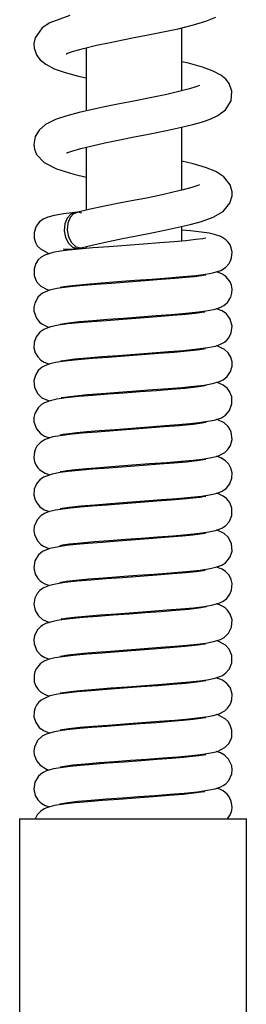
# Model space of a CAD drawing. Header units: millimetres. Extents: x 3938.391 to 3938.668, y 1657.157 to 1657.676.
# Tile 2 of 4: x 3938.4 to 3938.432, y 1657.391 to 1657.53. Entities that reach past the tile are written whole.
import ezdxf

# ---------------------------------------------------------------- set-up
doc = ezdxf.new("R2010")
doc.units = ezdxf.units.MM
doc.layers.add('SANINDUSA', color=3, linetype='Continuous')

msp = doc.modelspace()

# ---------------------------------------------------------------- linework, layer by layer
at = {"layer": 'SANINDUSA'}
for p, q in [((3938.422727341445, 1657.520104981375), (3938.422723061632, 1657.528992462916)), ((3938.422734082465, 1657.506106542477), (3938.422729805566, 1657.514987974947)), ((3938.422737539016, 1657.49892865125), (3938.422736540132, 1657.501002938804)), ((3938.422740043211, 1657.493728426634), (3938.422739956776, 1657.493907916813)), ((3938.422742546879, 1657.488529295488), (3938.422742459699, 1657.488710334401)), ((3938.422745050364, 1657.483330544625), (3938.422744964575, 1657.48350869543)), ((3938.422747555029, 1657.478129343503), (3938.422747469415, 1657.478307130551)), ((3938.422750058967, 1657.472929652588), (3938.42274997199, 1657.473110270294)), ((3938.422752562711, 1657.467730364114), (3938.422752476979, 1657.467908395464)), ((3938.422755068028, 1657.462527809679), (3938.422754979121, 1657.462712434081)), ((3938.422757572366, 1657.457327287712), (3938.422757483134, 1657.457512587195)), ((3938.422760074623, 1657.452131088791), (3938.422759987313, 1657.452312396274)), ((3938.422762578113, 1657.446932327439), (3938.42276249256, 1657.447109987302)), ((3938.422765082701, 1657.441731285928), (3938.422764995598, 1657.441912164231)), ((3938.422767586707, 1657.436531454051), (3938.42276749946, 1657.43671263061)), ((3938.422770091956, 1657.431329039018), (3938.422770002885, 1657.431514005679)), ((3938.422772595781, 1657.426129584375), (3938.42277250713, 1657.426313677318)), ((3938.422775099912, 1657.42092949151), (3938.422775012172, 1657.421111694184)), ((3938.399850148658, 1657.417496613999), (3938.399850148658, 1657.272496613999)), ((3938.399850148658, 1657.417496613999), (3938.415850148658, 1657.417496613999)), ((3938.415850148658, 1657.417496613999), (3938.431850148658, 1657.417496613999)), ((3938.431850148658, 1657.272496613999), (3938.431850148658, 1657.417496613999))]:
    msp.add_line(p, q, dxfattribs=at)
at = {"layer": 'SANINDUSA', "flags": 128}
for points in [[(3938.406919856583, 1657.530718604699), (3938.404101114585, 1657.529692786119), (3938.403017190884, 1657.528985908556), (3938.402021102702, 1657.527587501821), (3938.401852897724, 1657.52680188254), (3938.401886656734, 1657.526129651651), (3938.402286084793, 1657.525066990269), (3938.402758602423, 1657.524463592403), (3938.403526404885, 1657.523847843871), (3938.404729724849, 1657.523225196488), (3938.406281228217, 1657.522676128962), (3938.408139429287, 1657.522185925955), (3938.409226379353, 1657.521934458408)], [(3938.406400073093, 1657.525314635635), (3938.406441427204, 1657.525326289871), (3938.406608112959, 1657.525399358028), (3938.4074561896, 1657.525699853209), (3938.408863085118, 1657.52608239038), (3938.410718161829, 1657.526523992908), (3938.412636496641, 1657.52694197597), (3938.414427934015, 1657.527304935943), (3938.416005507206, 1657.527605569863), (3938.417766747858, 1657.527936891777), (3938.419876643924, 1657.528360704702), (3938.422211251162, 1657.528868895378), (3938.424383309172, 1657.529393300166), (3938.426148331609, 1657.529913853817), (3938.427562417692, 1657.530500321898)], [(3938.40645825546, 1657.511360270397), (3938.406493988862, 1657.511356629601), (3938.407221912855, 1657.511626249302), (3938.408467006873, 1657.511982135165), (3938.410078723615, 1657.512376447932), (3938.41188568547, 1657.512782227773), (3938.41374919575, 1657.513170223), (3938.415765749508, 1657.513560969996), (3938.418047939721, 1657.513991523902), (3938.420557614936, 1657.514503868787), (3938.422711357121, 1657.514983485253), (3938.424316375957, 1657.51537408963), (3938.425535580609, 1657.515710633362), (3938.426725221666, 1657.516123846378), (3938.427844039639, 1657.516647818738), (3938.428901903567, 1657.517431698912), (3938.429696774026, 1657.518675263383), (3938.429819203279, 1657.520050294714), (3938.42941690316, 1657.52114080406), (3938.42894568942, 1657.521743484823), (3938.42823362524, 1657.522323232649), (3938.427166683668, 1657.522897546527), (3938.425666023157, 1657.52345713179), (3938.423678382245, 1657.523996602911), (3938.42272536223, 1657.524215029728)], [(3938.42524539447, 1657.520847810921), (3938.425254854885, 1657.520869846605), (3938.424730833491, 1657.520674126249), (3938.423810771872, 1657.520386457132), (3938.422498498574, 1657.520045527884), (3938.420623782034, 1657.519604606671), (3938.418269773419, 1657.519104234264), (3938.415989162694, 1657.518663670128), (3938.413933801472, 1657.518274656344), (3938.412050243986, 1657.517895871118), (3938.410135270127, 1657.517486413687), (3938.408264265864, 1657.51705668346), (3938.406519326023, 1657.516606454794), (3938.404889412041, 1657.516049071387), (3938.403510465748, 1657.515350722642), (3938.402597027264, 1657.514569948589), (3938.402051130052, 1657.513673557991), (3938.401847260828, 1657.512532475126), (3938.401940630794, 1657.511883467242), (3938.4022497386, 1657.511138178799), (3938.403286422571, 1657.510010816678), (3938.405064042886, 1657.509091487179), (3938.407476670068, 1657.508351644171), (3938.409233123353, 1657.507929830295)], [(3938.408307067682, 1657.4979392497), (3938.410285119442, 1657.498424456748), (3938.412379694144, 1657.498887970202), (3938.414369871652, 1657.499293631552), (3938.41611366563, 1657.499625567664), (3938.41875854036, 1657.500132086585), (3938.42053556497, 1657.500499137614), (3938.423907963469, 1657.501271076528), (3938.425525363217, 1657.501708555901), (3938.427147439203, 1657.502304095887), (3938.428555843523, 1657.503122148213), (3938.429532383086, 1657.504289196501), (3938.429837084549, 1657.505298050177), (3938.429840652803, 1657.505881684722), (3938.429565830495, 1657.506855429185), (3938.428671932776, 1657.507994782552), (3938.427522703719, 1657.508728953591), (3938.426069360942, 1657.509324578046), (3938.424328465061, 1657.509835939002), (3938.422732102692, 1657.510217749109)], [(3938.425236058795, 1657.506844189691), (3938.425245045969, 1657.506865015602), (3938.425015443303, 1657.506773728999), (3938.424140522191, 1657.506480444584), (3938.422937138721, 1657.506156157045), (3938.421521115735, 1657.505810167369), (3938.419957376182, 1657.505457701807), (3938.418873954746, 1657.505227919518), (3938.417511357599, 1657.504953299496), (3938.415637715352, 1657.504598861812), (3938.413878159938, 1657.504263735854), (3938.411830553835, 1657.5038501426), (3938.409615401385, 1657.503370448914), (3938.407890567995, 1657.502962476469)], [(3938.407994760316, 1657.502987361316), (3938.40606286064, 1657.502771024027), (3938.40473153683, 1657.502554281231), (3938.403833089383, 1657.502322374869), (3938.403184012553, 1657.502038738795), (3938.402638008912, 1657.501633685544), (3938.402162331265, 1657.501012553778), (3938.401875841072, 1657.500150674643), (3938.401891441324, 1657.499333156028), (3938.402080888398, 1657.498729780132), (3938.402344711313, 1657.498279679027), (3938.402772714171, 1657.497827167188), (3938.403885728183, 1657.497237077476), (3938.404112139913, 1657.497181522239)], [(3938.40745085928, 1657.502858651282), (3938.407081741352, 1657.502703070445), (3938.406545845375, 1657.502161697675), (3938.406211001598, 1657.501351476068), (3938.406128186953, 1657.500395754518), (3938.406310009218, 1657.499440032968), (3938.406728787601, 1657.498629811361), (3938.40732076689, 1657.498088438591), (3938.407995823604, 1657.497898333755), (3938.408306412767, 1657.49793907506)], [(3938.408631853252, 1657.50285042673), (3938.408089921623, 1657.502983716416), (3938.407465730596, 1657.502793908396), (3938.406957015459, 1657.502253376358), (3938.406641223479, 1657.501444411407), (3938.406566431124, 1657.500490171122), (3938.406744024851, 1657.499535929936), (3938.407146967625, 1657.498726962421), (3938.407713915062, 1657.498186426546), (3938.408358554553, 1657.497996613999), (3938.408434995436, 1657.49799927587)], [(3938.405573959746, 1657.492445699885), (3938.405579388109, 1657.492439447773), (3938.406079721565, 1657.492523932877), (3938.407327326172, 1657.49269064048), (3938.409230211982, 1657.49287897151), (3938.411359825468, 1657.493044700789), (3938.413683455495, 1657.493219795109), (3938.416086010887, 1657.493400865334), (3938.418523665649, 1657.493584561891), (3938.420846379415, 1657.493759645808), (3938.422944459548, 1657.493923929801), (3938.424736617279, 1657.494099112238), (3938.426104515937, 1657.494273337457), (3938.427117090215, 1657.49444974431), (3938.428249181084, 1657.4948022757), (3938.42888608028, 1657.495191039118), (3938.429423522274, 1657.495777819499), (3938.429630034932, 1657.496153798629), (3938.429774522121, 1657.496574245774), (3938.429844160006, 1657.49736458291), (3938.429725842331, 1657.497976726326), (3938.429552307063, 1657.49838686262), (3938.429453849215, 1657.498556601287), (3938.429253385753, 1657.498830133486), (3938.428975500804, 1657.499111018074), (3938.42824173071, 1657.499573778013), (3938.427360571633, 1657.499872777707), (3938.426586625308, 1657.500030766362), (3938.425466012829, 1657.500194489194), (3938.423971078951, 1657.500361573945), (3938.422736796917, 1657.500469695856)], [(3938.426125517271, 1657.499333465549), (3938.426137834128, 1657.499341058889), (3938.425715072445, 1657.499271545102), (3938.424735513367, 1657.499133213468), (3938.423322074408, 1657.498979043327), (3938.42160745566, 1657.498831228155), (3938.419619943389, 1657.498681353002), (3938.417335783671, 1657.498509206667), (3938.414892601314, 1657.498325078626), (3938.412451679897, 1657.498141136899), (3938.410177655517, 1657.497969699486), (3938.408273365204, 1657.497813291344)], [(3938.408273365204, 1657.497813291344), (3938.408255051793, 1657.497811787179), (3938.406747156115, 1657.497656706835), (3938.405624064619, 1657.497511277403), (3938.404522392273, 1657.497314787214), (3938.403383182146, 1657.496944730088), (3938.402901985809, 1657.496658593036), (3938.402485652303, 1657.496276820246), (3938.402139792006, 1657.495771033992), (3938.401889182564, 1657.495034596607), (3938.401905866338, 1657.494060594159), (3938.402065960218, 1657.49356360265), (3938.402294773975, 1657.493150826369), (3938.402837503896, 1657.492569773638), (3938.403727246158, 1657.492084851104), (3938.404047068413, 1657.491994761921)], [(3938.426149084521, 1657.494142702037), (3938.426042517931, 1657.494128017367), (3938.425451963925, 1657.494030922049), (3938.424534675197, 1657.493908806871), (3938.423315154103, 1657.493778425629), (3938.421749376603, 1657.493642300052), (3938.419820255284, 1657.493496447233), (3938.417557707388, 1657.493325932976), (3938.415172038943, 1657.493146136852), (3938.412814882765, 1657.492968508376), (3938.410647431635, 1657.492805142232), (3938.408852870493, 1657.492664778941), (3938.407364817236, 1657.492524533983), (3938.406179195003, 1657.492387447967), (3938.405088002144, 1657.492225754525), (3938.404066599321, 1657.492003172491), (3938.403056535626, 1657.491568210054), (3938.402467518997, 1657.491054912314), (3938.401976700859, 1657.490182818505), (3938.401862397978, 1657.489639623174), (3938.401871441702, 1657.489061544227), (3938.402217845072, 1657.488070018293), (3938.402660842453, 1657.487520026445), (3938.403002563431, 1657.48724546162), (3938.403687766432, 1657.486898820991), (3938.40407765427, 1657.486790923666)], [(3938.405504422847, 1657.487218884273), (3938.405845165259, 1657.487284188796), (3938.406767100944, 1657.487422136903), (3938.408262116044, 1657.487590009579), (3938.410166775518, 1657.487754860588), (3938.41225953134, 1657.48791248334), (3938.414515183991, 1657.488082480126), (3938.416791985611, 1657.488254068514), (3938.419073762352, 1657.488426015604), (3938.421263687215, 1657.488591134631), (3938.423286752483, 1657.488754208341), (3938.425085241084, 1657.488939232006), (3938.426456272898, 1657.489128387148), (3938.427443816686, 1657.489324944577), (3938.428258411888, 1657.489599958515), (3938.428692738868, 1657.48984307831), (3938.429179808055, 1657.490263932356), (3938.429663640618, 1657.491032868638), (3938.429816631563, 1657.491578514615), (3938.429844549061, 1657.492159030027), (3938.429746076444, 1657.492710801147), (3938.429544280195, 1657.493200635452), (3938.428970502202, 1657.493921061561), (3938.428398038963, 1657.494310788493), (3938.4276605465, 1657.49459569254), (3938.427617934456, 1657.494605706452)], [(3938.426004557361, 1657.488898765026), (3938.426012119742, 1657.488906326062), (3938.425581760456, 1657.488851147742), (3938.424657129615, 1657.488723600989), (3938.423292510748, 1657.488576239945), (3938.421473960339, 1657.488421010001), (3938.419271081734, 1657.488255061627), (3938.416860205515, 1657.488073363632), (3938.414410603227, 1657.487888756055), (3938.412088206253, 1657.487713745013), (3938.410026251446, 1657.487558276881), (3938.408221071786, 1657.487408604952), (3938.406651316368, 1657.487245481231), (3938.405324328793, 1657.487064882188), (3938.40422017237, 1657.48684413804), (3938.403245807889, 1657.486480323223), (3938.402693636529, 1657.486088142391), (3938.402164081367, 1657.485414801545), (3938.401887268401, 1657.484623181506), (3938.401869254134, 1657.483878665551), (3938.402050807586, 1657.483198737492), (3938.402398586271, 1657.482608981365), (3938.402847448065, 1657.482160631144), (3938.403295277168, 1657.481873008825), (3938.404051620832, 1657.48159436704)], [(3938.405610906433, 1657.48204761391), (3938.405665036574, 1657.482049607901), (3938.40638463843, 1657.482169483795), (3938.407621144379, 1657.482323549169), (3938.409358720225, 1657.482489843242), (3938.411430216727, 1657.482650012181), (3938.413744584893, 1657.482824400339), (3938.416173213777, 1657.483007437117), (3938.418560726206, 1657.483187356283), (3938.420861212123, 1657.48336075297), (3938.422989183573, 1657.483527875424), (3938.424942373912, 1657.483722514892), (3938.426433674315, 1657.483924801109), (3938.427482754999, 1657.484136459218), (3938.428221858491, 1657.484384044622), (3938.428769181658, 1657.484695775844), (3938.429034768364, 1657.484915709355), (3938.429381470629, 1657.48531528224), (3938.429721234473, 1657.485989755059), (3938.429845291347, 1657.486947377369), (3938.429589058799, 1657.48791315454), (3938.429037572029, 1657.488659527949), (3938.428460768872, 1657.48907696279), (3938.427652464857, 1657.489395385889)], [(3938.405715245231, 1657.476885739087), (3938.405706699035, 1657.476876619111), (3938.405845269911, 1657.476885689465), (3938.406572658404, 1657.47699585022), (3938.407741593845, 1657.477136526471), (3938.409376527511, 1657.477291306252), (3938.411438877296, 1657.477450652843), (3938.413782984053, 1657.477627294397), (3938.416240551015, 1657.477812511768), (3938.418639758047, 1657.477993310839), (3938.420832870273, 1657.478158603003), (3938.42275020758, 1657.478307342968), (3938.424452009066, 1657.478468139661), (3938.425894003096, 1657.478643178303), (3938.427093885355, 1657.478846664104), (3938.428081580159, 1657.479126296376), (3938.42859324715, 1657.479380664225), (3938.429157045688, 1657.479841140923), (3938.429631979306, 1657.480559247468), (3938.429831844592, 1657.481285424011), (3938.429830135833, 1657.481908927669), (3938.429658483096, 1657.482559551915), (3938.429283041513, 1657.483194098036), (3938.428782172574, 1657.483672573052), (3938.427844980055, 1657.484139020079), (3938.427639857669, 1657.48418908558)], [(3938.426065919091, 1657.483723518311), (3938.426070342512, 1657.483736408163), (3938.425839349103, 1657.483694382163), (3938.424928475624, 1657.483557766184), (3938.423517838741, 1657.483398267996), (3938.421640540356, 1657.483233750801), (3938.419486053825, 1657.483071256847), (3938.417116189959, 1657.482892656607), (3938.41469084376, 1657.482709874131), (3938.412339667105, 1657.482532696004), (3938.410116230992, 1657.482365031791), (3938.408064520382, 1657.482193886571), (3938.406253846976, 1657.481996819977), (3938.40492410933, 1657.481796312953), (3938.403976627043, 1657.481577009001), (3938.403310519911, 1657.481316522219), (3938.403040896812, 1657.48116025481), (3938.402790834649, 1657.480975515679), (3938.402477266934, 1657.480667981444), (3938.402116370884, 1657.480124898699), (3938.401866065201, 1657.479274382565), (3938.401951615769, 1657.478278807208), (3938.402398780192, 1657.477409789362), (3938.402988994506, 1657.476857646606), (3938.404011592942, 1657.476393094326), (3938.404037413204, 1657.47638733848)], [(3938.426188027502, 1657.478557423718), (3938.42620018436, 1657.478564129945), (3938.425756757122, 1657.478479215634), (3938.424757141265, 1657.478335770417), (3938.423194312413, 1657.478166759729), (3938.421266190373, 1657.478005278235), (3938.419144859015, 1657.477845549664), (3938.416880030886, 1657.4776748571), (3938.414608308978, 1657.477503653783), (3938.412339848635, 1657.477332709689), (3938.410179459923, 1657.477169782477), (3938.408179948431, 1657.477004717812), (3938.406426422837, 1657.476818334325), (3938.405099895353, 1657.476627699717), (3938.404143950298, 1657.476426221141), (3938.403348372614, 1657.476135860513), (3938.402927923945, 1657.475881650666), (3938.40244694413, 1657.475432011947), (3938.401986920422, 1657.474613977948), (3938.401863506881, 1657.474050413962), (3938.401869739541, 1657.473474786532), (3938.402219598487, 1657.472468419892), (3938.402803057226, 1657.471796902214), (3938.403365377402, 1657.471437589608), (3938.404126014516, 1657.47119066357)], [(3938.405582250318, 1657.471649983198), (3938.405565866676, 1657.471637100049), (3938.406004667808, 1657.471711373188), (3938.406820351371, 1657.471828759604), (3938.407905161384, 1657.471953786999), (3938.409343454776, 1657.472088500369), (3938.411131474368, 1657.472227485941), (3938.413312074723, 1657.472391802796), (3938.41567599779, 1657.472569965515), (3938.418066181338, 1657.472750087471), (3938.420329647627, 1657.472920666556), (3938.422255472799, 1657.473066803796), (3938.423860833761, 1657.473207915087), (3938.425159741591, 1657.473347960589), (3938.427342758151, 1657.473702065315), (3938.428324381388, 1657.47403253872), (3938.428885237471, 1657.474387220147), (3938.429467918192, 1657.475047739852), (3938.429816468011, 1657.475977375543), (3938.429784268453, 1657.476965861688), (3938.429476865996, 1657.477719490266), (3938.429120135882, 1657.478180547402), (3938.428836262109, 1657.478434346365), (3938.42858415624, 1657.478608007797), (3938.427988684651, 1657.478889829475), (3938.427613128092, 1657.478993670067)], [(3938.426127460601, 1657.473335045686), (3938.426120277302, 1657.473340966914), (3938.425611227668, 1657.473254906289), (3938.424342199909, 1657.473086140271), (3938.422408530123, 1657.472896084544), (3938.420253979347, 1657.472729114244), (3938.417915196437, 1657.472552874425), (3938.415514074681, 1657.472371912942), (3938.413085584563, 1657.472188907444), (3938.41077708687, 1657.472014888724), (3938.408691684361, 1657.471850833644), (3938.406909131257, 1657.47167510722), (3938.405550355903, 1657.471500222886), (3938.404549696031, 1657.471323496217), (3938.403452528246, 1657.470979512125), (3938.402831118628, 1657.470603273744), (3938.402295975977, 1657.470031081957), (3938.402086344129, 1657.469661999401), (3938.40193575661, 1657.469244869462), (3938.401854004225, 1657.468450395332), (3938.401966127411, 1657.467829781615), (3938.40213882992, 1657.467410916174), (3938.402234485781, 1657.467242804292), (3938.402430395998, 1657.466970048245), (3938.4027039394, 1657.466687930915), (3938.403433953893, 1657.466219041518), (3938.404129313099, 1657.465980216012)], [(3938.405590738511, 1657.466452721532), (3938.405573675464, 1657.466439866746), (3938.405737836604, 1657.46646702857), (3938.406493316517, 1657.466585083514), (3938.407724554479, 1657.466734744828), (3938.409303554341, 1657.466885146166), (3938.411150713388, 1657.4670289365), (3938.413319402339, 1657.467192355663), (3938.415718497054, 1657.467373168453), (3938.41818891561, 1657.467559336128), (3938.420562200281, 1657.467738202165), (3938.422655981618, 1657.467899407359), (3938.42434013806, 1657.468056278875), (3938.425609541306, 1657.46820437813), (3938.426682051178, 1657.468366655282), (3938.427814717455, 1657.468636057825), (3938.428826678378, 1657.469142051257), (3938.429255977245, 1657.469551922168), (3938.42961903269, 1657.470129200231), (3938.429839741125, 1657.470960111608), (3938.429725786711, 1657.471976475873), (3938.429526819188, 1657.47243317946), (3938.429278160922, 1657.472800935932), (3938.428734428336, 1657.473306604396), (3938.427732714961, 1657.473776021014), (3938.427632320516, 1657.473799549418)], [(3938.426124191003, 1657.468134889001), (3938.426054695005, 1657.468129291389), (3938.425804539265, 1657.468086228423), (3938.424851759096, 1657.467947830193), (3938.423387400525, 1657.467785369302), (3938.421614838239, 1657.467631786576), (3938.419593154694, 1657.467479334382), (3938.417306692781, 1657.467307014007), (3938.414869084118, 1657.4671233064), (3938.412435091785, 1657.466939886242), (3938.410167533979, 1657.466768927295), (3938.408215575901, 1657.466608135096), (3938.406682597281, 1657.46644919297), (3938.405555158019, 1657.46630108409), (3938.404457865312, 1657.46609930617), (3938.403213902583, 1657.465648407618), (3938.402710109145, 1657.465297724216), (3938.402351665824, 1657.464909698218), (3938.402217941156, 1657.464710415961), (3938.402110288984, 1657.464512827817), (3938.401918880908, 1657.463978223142), (3938.401863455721, 1657.463130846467), (3938.401968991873, 1657.462621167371), (3938.402167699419, 1657.462157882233), (3938.402709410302, 1657.46147896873), (3938.403313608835, 1657.461067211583), (3938.404082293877, 1657.460799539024)], [(3938.405566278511, 1657.461242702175), (3938.405863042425, 1657.461288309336), (3938.406840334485, 1657.461431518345), (3938.408496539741, 1657.461612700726), (3938.410471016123, 1657.461777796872), (3938.412662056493, 1657.461942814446), (3938.415015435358, 1657.462120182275), (3938.417459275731, 1657.462304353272), (3938.419857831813, 1657.462485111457), (3938.422057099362, 1657.462651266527), (3938.423992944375, 1657.462820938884), (3938.42552239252, 1657.462993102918), (3938.426646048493, 1657.463159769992), (3938.427756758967, 1657.463416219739), (3938.428416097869, 1657.463687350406), (3938.429041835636, 1657.464127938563), (3938.429520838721, 1657.464736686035), (3938.429801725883, 1657.465495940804), (3938.429835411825, 1657.466263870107), (3938.429671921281, 1657.466926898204), (3938.429368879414, 1657.467481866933), (3938.428896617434, 1657.467978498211), (3938.42824051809, 1657.468377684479), (3938.427638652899, 1657.468594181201)], [(3938.405518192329, 1657.456026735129), (3938.405507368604, 1657.456020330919), (3938.405913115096, 1657.456096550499), (3938.406893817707, 1657.456238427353), (3938.408466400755, 1657.456409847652), (3938.410378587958, 1657.456570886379), (3938.412481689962, 1657.456729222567), (3938.414731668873, 1657.456898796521), (3938.417007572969, 1657.457070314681), (3938.419299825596, 1657.457243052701), (3938.421484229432, 1657.457407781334), (3938.42350177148, 1657.457573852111), (3938.425235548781, 1657.457757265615), (3938.426538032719, 1657.457941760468), (3938.42747581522, 1657.458132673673), (3938.428376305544, 1657.458458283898), (3938.428885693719, 1657.458787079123), (3938.429407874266, 1657.459353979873), (3938.429633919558, 1657.459762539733), (3938.429794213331, 1657.460259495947), (3938.429804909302, 1657.46126828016), (3938.429503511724, 1657.462074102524), (3938.429069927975, 1657.462629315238), (3938.428595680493, 1657.462997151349), (3938.427839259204, 1657.463338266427), (3938.42764026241, 1657.463389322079)], [(3938.426119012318, 1657.462930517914), (3938.42613700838, 1657.462942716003), (3938.425984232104, 1657.462917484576), (3938.425309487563, 1657.462809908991), (3938.424279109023, 1657.46267908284), (3938.422924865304, 1657.462541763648), (3938.421252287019, 1657.462404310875), (3938.419216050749, 1657.462250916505), (3938.416904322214, 1657.462076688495), (3938.414510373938, 1657.461896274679), (3938.412186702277, 1657.461721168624), (3938.410101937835, 1657.461564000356), (3938.408404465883, 1657.461425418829), (3938.407036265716, 1657.461289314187), (3938.405966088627, 1657.46115935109), (3938.404931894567, 1657.460998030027), (3938.403940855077, 1657.460766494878), (3938.403454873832, 1657.460585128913), (3938.402905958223, 1657.46026391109), (3938.402315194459, 1657.459658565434), (3938.401902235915, 1657.458702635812), (3938.401850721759, 1657.458136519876), (3938.401929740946, 1657.457558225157), (3938.402352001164, 1657.456669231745), (3938.402824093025, 1657.45617782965), (3938.403222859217, 1657.455910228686), (3938.403988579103, 1657.455598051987), (3938.404037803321, 1657.455586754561)], [(3938.426080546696, 1657.457719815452), (3938.425990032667, 1657.457717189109), (3938.425331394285, 1657.457613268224), (3938.424294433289, 1657.457480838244), (3938.42282526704, 1657.457332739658), (3938.420918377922, 1657.45717916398), (3938.418635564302, 1657.457007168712), (3938.4161891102, 1657.456822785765), (3938.413750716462, 1657.456639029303), (3938.411484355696, 1657.456468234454), (3938.409529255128, 1657.456320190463), (3938.407832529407, 1657.45617170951), (3938.406398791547, 1657.456015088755), (3938.404095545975, 1657.455611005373), (3938.403088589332, 1657.455188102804), (3938.402501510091, 1657.454693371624), (3938.402006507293, 1657.453868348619), (3938.401852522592, 1657.452880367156), (3938.402058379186, 1657.451980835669), (3938.402415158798, 1657.451387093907), (3938.402743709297, 1657.451044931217), (3938.4029972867, 1657.450849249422), (3938.40340662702, 1657.450616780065), (3938.403911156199, 1657.45042343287), (3938.404053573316, 1657.450389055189)], [(3938.405559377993, 1657.4508343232), (3938.405549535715, 1657.450828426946), (3938.405694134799, 1657.450855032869), (3938.406478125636, 1657.45098290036), (3938.4077816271, 1657.451140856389), (3938.409588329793, 1657.451308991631), (3938.411678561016, 1657.451468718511), (3938.414005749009, 1657.451644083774), (3938.416428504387, 1657.451826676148), (3938.418822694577, 1657.452007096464), (3938.421162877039, 1657.452183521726), (3938.423352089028, 1657.452360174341), (3938.425319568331, 1657.452567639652), (3938.426733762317, 1657.452776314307), (3938.427704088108, 1657.452997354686), (3938.428375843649, 1657.453256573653), (3938.42864638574, 1657.453411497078), (3938.42889562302, 1657.453593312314), (3938.42920329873, 1657.453889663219), (3938.429564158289, 1657.454416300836), (3938.429827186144, 1657.45524895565), (3938.429763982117, 1657.456246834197), (3938.429332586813, 1657.457130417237), (3938.428740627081, 1657.457702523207), (3938.427711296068, 1657.458180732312), (3938.427643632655, 1657.458193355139)], [(3938.42601891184, 1657.45251008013), (3938.426003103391, 1657.452522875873), (3938.425734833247, 1657.452476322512), (3938.424764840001, 1657.452336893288), (3938.423308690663, 1657.452177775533), (3938.421403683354, 1657.45201566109), (3938.419209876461, 1657.451850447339), (3938.416816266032, 1657.451670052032), (3938.414387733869, 1657.451487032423), (3938.412064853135, 1657.451311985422), (3938.409918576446, 1657.451150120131), (3938.407959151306, 1657.450983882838), (3938.406235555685, 1657.450794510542), (3938.404895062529, 1657.450590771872), (3938.40388414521, 1657.450348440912), (3938.403083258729, 1657.449986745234), (3938.402700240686, 1657.449696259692), (3938.40231557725, 1657.449260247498), (3938.401986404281, 1657.448612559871), (3938.401850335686, 1657.447759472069), (3938.402024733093, 1657.446864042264), (3938.402493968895, 1657.446095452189), (3938.403058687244, 1657.445611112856), (3938.403814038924, 1657.445254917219), (3938.404065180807, 1657.445188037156)], [(3938.405733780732, 1657.445688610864), (3938.405720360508, 1657.445667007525), (3938.40594662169, 1657.445700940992), (3938.406352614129, 1657.445764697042), (3938.407524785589, 1657.445912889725), (3938.409166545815, 1657.44607336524), (3938.411207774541, 1657.446233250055), (3938.413522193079, 1657.446407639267), (3938.415967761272, 1657.446591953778), (3938.418373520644, 1657.446773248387), (3938.420606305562, 1657.446941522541), (3938.422595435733, 1657.447094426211), (3938.424389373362, 1657.447261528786), (3938.425911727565, 1657.447445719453), (3938.427133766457, 1657.447655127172), (3938.428106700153, 1657.447936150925), (3938.428580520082, 1657.448172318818), (3938.429086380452, 1657.448567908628), (3938.429525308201, 1657.44914580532), (3938.429764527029, 1657.449735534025), (3938.429833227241, 1657.45068324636), (3938.42970937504, 1657.451224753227), (3938.429409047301, 1657.451822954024), (3938.428925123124, 1657.452360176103), (3938.428428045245, 1657.4526950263), (3938.4276454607, 1657.452983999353)], [(3938.426160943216, 1657.447350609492), (3938.426163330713, 1657.447357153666), (3938.425953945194, 1657.447314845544), (3938.425122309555, 1657.447183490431), (3938.423748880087, 1657.447021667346), (3938.421895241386, 1657.446853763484), (3938.419829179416, 1657.446697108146), (3938.417579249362, 1657.446527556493), (3938.41528974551, 1657.446355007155), (3938.413028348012, 1657.446184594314), (3938.410832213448, 1657.446019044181), (3938.40879921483, 1657.445860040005), (3938.406927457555, 1657.445677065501), (3938.405442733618, 1657.445483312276), (3938.404348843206, 1657.445276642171), (3938.403541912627, 1657.445024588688), (3938.403185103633, 1657.444848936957), (3938.402825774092, 1657.444604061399), (3938.40238797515, 1657.44415882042), (3938.401957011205, 1657.443320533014), (3938.401855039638, 1657.442747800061), (3938.40188404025, 1657.442176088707), (3938.402265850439, 1657.441194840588), (3938.402852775, 1657.440557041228), (3938.403407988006, 1657.440217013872), (3938.404079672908, 1657.439995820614)], [(3938.405558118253, 1657.440441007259), (3938.405549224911, 1657.440435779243), (3938.405908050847, 1657.440495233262), (3938.406634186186, 1657.440604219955), (3938.407594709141, 1657.440720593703), (3938.408911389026, 1657.44085085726), (3938.410598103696, 1657.440987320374), (3938.412697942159, 1657.441145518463), (3938.415027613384, 1657.441321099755), (3938.417425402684, 1657.441501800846), (3938.419737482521, 1657.441676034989), (3938.421765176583, 1657.441828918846), (3938.423472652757, 1657.441971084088), (3938.424901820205, 1657.442117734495), (3938.426110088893, 1657.442274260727), (3938.427212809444, 1657.442472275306), (3938.428195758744, 1657.442773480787), (3938.428739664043, 1657.443077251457), (3938.429331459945, 1657.443648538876), (3938.429763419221, 1657.444531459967), (3938.429827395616, 1657.445529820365), (3938.429564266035, 1657.446363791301), (3938.429202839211, 1657.44689115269), (3938.428894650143, 1657.447187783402), (3938.428644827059, 1657.447369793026), (3938.428065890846, 1657.447660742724), (3938.427613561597, 1657.447793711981)], [(3938.405563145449, 1657.435242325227), (3938.405557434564, 1657.435238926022), (3938.40568158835, 1657.435257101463), (3938.40634681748, 1657.43536416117), (3938.407446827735, 1657.435504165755), (3938.408889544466, 1657.435648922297), (3938.410626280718, 1657.435789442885), (3938.412701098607, 1657.435945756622), (3938.415060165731, 1657.436123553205), (3938.417534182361, 1657.436309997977), (3938.419955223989, 1657.436492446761), (3938.422131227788, 1657.436657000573), (3938.42389183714, 1657.436810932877), (3938.425243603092, 1657.436958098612), (3938.426337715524, 1657.437108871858), (3938.427440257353, 1657.437326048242), (3938.428467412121, 1657.437707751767), (3938.428976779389, 1657.43806483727), (3938.429465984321, 1657.438644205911), (3938.429800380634, 1657.439489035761), (3938.42979501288, 1657.440517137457), (3938.429412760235, 1657.4414193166), (3938.428907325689, 1657.441976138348), (3938.427986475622, 1657.442491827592), (3938.427613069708, 1657.442594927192)], [(3938.426101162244, 1657.442129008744), (3938.425934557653, 1657.442108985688), (3938.424994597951, 1657.441966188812), (3938.423210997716, 1657.441768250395), (3938.421036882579, 1657.441588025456), (3938.418682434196, 1657.441410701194), (3938.416269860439, 1657.441228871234), (3938.413842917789, 1657.441045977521), (3938.411486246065, 1657.440868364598), (3938.409338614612, 1657.440704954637), (3938.407415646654, 1657.440529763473), (3938.405900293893, 1657.440350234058), (3938.404794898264, 1657.440173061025), (3938.403863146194, 1657.439942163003), (3938.403328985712, 1657.439722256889), (3938.402751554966, 1657.439339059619), (3938.402210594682, 1657.438697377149), (3938.402000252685, 1657.43825182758), (3938.401874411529, 1657.437740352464), (3938.401912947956, 1657.436827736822), (3938.402148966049, 1657.436191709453), (3938.402451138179, 1657.4357440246), (3938.402843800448, 1657.435368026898), (3938.403527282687, 1657.434974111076), (3938.404077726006, 1657.434793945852)], [(3938.426120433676, 1657.43693390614), (3938.426062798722, 1657.436930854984), (3938.425818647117, 1657.436888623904), (3938.424843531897, 1657.436746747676), (3938.42328883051, 1657.436575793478), (3938.421427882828, 1657.436417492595), (3938.419333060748, 1657.43625973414), (3938.417018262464, 1657.436085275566), (3938.414578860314, 1657.43590143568), (3938.41216236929, 1657.43571933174), (3938.409928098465, 1657.43555084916), (3938.407976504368, 1657.435385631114), (3938.40641916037, 1657.435217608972), (3938.40526166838, 1657.435055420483), (3938.404127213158, 1657.434816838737), (3938.402894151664, 1657.434246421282), (3938.402488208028, 1657.433877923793), (3938.402221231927, 1657.433515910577), (3938.402040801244, 1657.433157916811), (3938.401887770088, 1657.432626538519), (3938.401866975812, 1657.431898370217), (3938.402110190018, 1657.431068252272), (3938.402589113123, 1657.43039428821), (3938.403207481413, 1657.429926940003), (3938.404126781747, 1657.429592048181)], [(3938.405584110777, 1657.430048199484), (3938.4056211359, 1657.430046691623), (3938.405850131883, 1657.430086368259), (3938.40680518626, 1657.430226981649), (3938.408364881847, 1657.430400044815), (3938.410242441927, 1657.430560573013), (3938.412349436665, 1657.430719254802), (3938.41467058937, 1657.43089419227), (3938.417114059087, 1657.431078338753), (3938.419535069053, 1657.431260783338), (3938.421773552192, 1657.431429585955), (3938.423733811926, 1657.43159565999), (3938.425297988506, 1657.431764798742), (3938.426457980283, 1657.431928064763), (3938.427177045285, 1657.432063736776), (3938.427994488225, 1657.432301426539), (3938.428793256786, 1657.432724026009), (3938.429201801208, 1657.433090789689), (3938.429472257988, 1657.433453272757), (3938.429654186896, 1657.433809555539), (3938.429809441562, 1657.43433638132), (3938.42983557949, 1657.435061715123), (3938.429598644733, 1657.435894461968), (3938.429381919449, 1657.436263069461), (3938.429119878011, 1657.436576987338), (3938.428493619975, 1657.437052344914), (3938.427586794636, 1657.437380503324)], [(3938.426141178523, 1657.431740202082), (3938.426033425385, 1657.431725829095), (3938.425393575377, 1657.431622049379), (3938.424327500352, 1657.431484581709), (3938.422923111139, 1657.431341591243), (3938.421218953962, 1657.431201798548), (3938.419178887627, 1657.431048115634), (3938.416863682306, 1657.430873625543), (3938.41446890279, 1657.430693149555), (3938.412146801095, 1657.430518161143), (3938.410051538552, 1657.430360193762), (3938.408330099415, 1657.430218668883), (3938.406944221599, 1657.430079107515), (3938.405873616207, 1657.429946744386), (3938.404756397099, 1657.429764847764), (3938.40360275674, 1657.429448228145), (3938.403009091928, 1657.429137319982), (3938.402373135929, 1657.428537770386), (3938.401927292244, 1657.427612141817), (3938.401851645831, 1657.427077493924), (3938.401891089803, 1657.426535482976), (3938.402252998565, 1657.425613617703), (3938.402749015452, 1657.425041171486), (3938.40365058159, 1657.42451218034), (3938.404085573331, 1657.424386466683)], [(3938.405551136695, 1657.424839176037), (3938.405610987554, 1657.424844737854), (3938.406180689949, 1657.424940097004), (3938.40737268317, 1657.42509591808), (3938.409111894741, 1657.425268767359), (3938.411070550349, 1657.425422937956), (3938.413226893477, 1657.425585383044), (3938.415478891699, 1657.425755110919), (3938.417778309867, 1657.425928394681), (3938.420062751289, 1657.426100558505), (3938.422193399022, 1657.426261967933), (3938.424144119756, 1657.426436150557), (3938.425702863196, 1657.42661693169), (3938.426845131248, 1657.426795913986), (3938.427761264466, 1657.427013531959), (3938.428836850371, 1657.42754989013), (3938.429389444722, 1657.428127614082), (3938.429622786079, 1657.428537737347), (3938.429788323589, 1657.429032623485), (3938.429816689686, 1657.430001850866), (3938.429585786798, 1657.43072128), (3938.429270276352, 1657.431211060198), (3938.42887468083, 1657.431599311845), (3938.427824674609, 1657.432138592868), (3938.427610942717, 1657.43218990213)], [(3938.426136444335, 1657.426539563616), (3938.42584201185, 1657.426493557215), (3938.42515137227, 1657.426387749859), (3938.424235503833, 1657.426274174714), (3938.42297212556, 1657.426146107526), (3938.421334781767, 1657.426010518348), (3938.419284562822, 1657.425856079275), (3938.416979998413, 1657.425682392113), (3938.414588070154, 1657.425502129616), (3938.412261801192, 1657.425326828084), (3938.410189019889, 1657.425170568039), (3938.408443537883, 1657.425028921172), (3938.40696598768, 1657.42488151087), (3938.404606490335, 1657.424533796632), (3938.40362064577, 1657.42425497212), (3938.403094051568, 1657.423991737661), (3938.402507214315, 1657.423499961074), (3938.402009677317, 1657.422677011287), (3938.401852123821, 1657.42168997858), (3938.402054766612, 1657.420789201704), (3938.402410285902, 1657.420193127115), (3938.402738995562, 1657.41984898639), (3938.402992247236, 1657.419652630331), (3938.40345342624, 1657.419395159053), (3938.404043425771, 1657.419183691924), (3938.404049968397, 1657.419182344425)], [(3938.405544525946, 1657.419630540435), (3938.405556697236, 1657.419627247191), (3938.405789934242, 1657.419673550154), (3938.406662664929, 1657.419808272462), (3938.408076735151, 1657.419971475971), (3938.409957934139, 1657.420138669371), (3938.412048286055, 1657.420296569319), (3938.414315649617, 1657.420467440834), (3938.416609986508, 1657.420640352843), (3938.418873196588, 1657.42081090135), (3938.421059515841, 1657.420975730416), (3938.42308245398, 1657.421136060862), (3938.424932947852, 1657.421321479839), (3938.426386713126, 1657.42151745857), (3938.427457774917, 1657.421729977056), (3938.428249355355, 1657.421995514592), (3938.428595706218, 1657.422179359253), (3938.428944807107, 1657.42243464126), (3938.429385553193, 1657.422920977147), (3938.429787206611, 1657.423827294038), (3938.429850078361, 1657.424409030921), (3938.429782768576, 1657.424972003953), (3938.429347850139, 1657.425910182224), (3938.428755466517, 1657.426492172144), (3938.428210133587, 1657.426800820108), (3938.42759724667, 1657.426974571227)], [(3938.4260068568, 1657.421309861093), (3938.425877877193, 1657.421300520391), (3938.425534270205, 1657.421243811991), (3938.424459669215, 1657.421099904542), (3938.422912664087, 1657.420940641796), (3938.420944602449, 1657.420781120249), (3938.418685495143, 1657.420610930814), (3938.416261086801, 1657.420428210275), (3938.413840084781, 1657.420245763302), (3938.411565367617, 1657.420074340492), (3938.409519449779, 1657.41991938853), (3938.407668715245, 1657.419755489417), (3938.406070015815, 1657.419573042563), (3938.40478503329, 1657.419369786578), (3938.403776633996, 1657.419112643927), (3938.403313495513, 1657.418916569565), (3938.402820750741, 1657.418597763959), (3938.402329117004, 1657.418077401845), (3938.402019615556, 1657.417496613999)]]:
    msp.add_lwpolyline(points, dxfattribs=at)
at = {"layer": 'SANINDUSA'}
for centre, radius, start, end in [((3938.406601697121, 1657.502720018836), 0.004941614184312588, 262.8177277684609, 285.1428906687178), ((3938.427230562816, 1657.419211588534), 0.002601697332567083, 318.7629957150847, 81.4105802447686)]:
    msp.add_arc(centre, radius, start, end, dxfattribs=at)
for points in [[(3938.409224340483, 1657.526168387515), (3938.40922862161, 1657.51727817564)], [(3938.409231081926, 1657.512169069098), (3938.409235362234, 1657.503280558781)], [(3938.409237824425, 1657.498167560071), (3938.409237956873, 1657.497892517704)], [(3938.409240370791, 1657.492879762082), (3938.409240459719, 1657.492695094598)], [(3938.409242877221, 1657.487674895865), (3938.409242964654, 1657.487493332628)], [(3938.409245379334, 1657.482478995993), (3938.409245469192, 1657.48229239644)], [(3938.409247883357, 1657.477279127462), (3938.409247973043, 1657.47709288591)], [(3938.409250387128, 1657.472079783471), (3938.409250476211, 1657.471894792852)], [(3938.409252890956, 1657.466880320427), (3938.409252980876, 1657.466693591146)], [(3938.40925539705, 1657.461676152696), (3938.409255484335, 1657.461494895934)], [(3938.409257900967, 1657.456476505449), (3938.409257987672, 1657.45629645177)], [(3938.409260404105, 1657.451278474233), (3938.409260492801, 1657.451094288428)], [(3938.409262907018, 1657.446080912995), (3938.409262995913, 1657.445896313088)], [(3938.409265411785, 1657.440879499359), (3938.409265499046, 1657.440698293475)], [(3938.409267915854, 1657.4356795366), (3938.409268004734, 1657.435494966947)], [(3938.409270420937, 1657.430477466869), (3938.409270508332, 1657.430295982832)], [(3938.40927292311, 1657.425281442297), (3938.409273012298, 1657.425096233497)], [(3938.409275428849, 1657.420078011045), (3938.409275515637, 1657.419897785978)]]:
    msp.add_open_spline(points, degree=1, dxfattribs=at)

doc.saveas('drawing.dxf')
